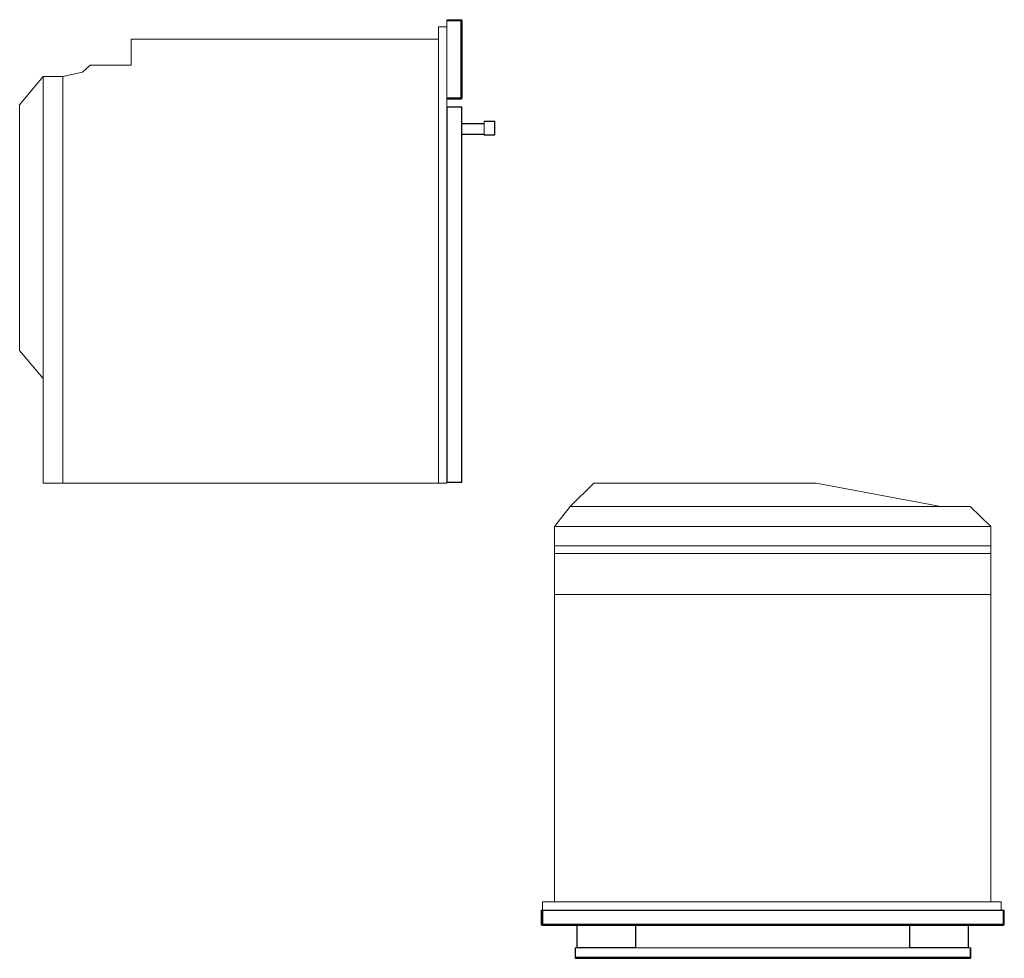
# Model space of a CAD drawing. Header units: millimetres. Extents: x 0 to 2574, y -610 to 595.
# Tile 2 of 2: x 1310 to 2574, y -610 to 595. Entities that reach past the tile are written whole.
import ezdxf

# ---------------------------------------------------------------- set-up
doc = ezdxf.new("R2010")
doc.units = ezdxf.units.MM
doc.layers.add('HBG7341B1_dwg', color=8, linetype='Continuous', lineweight=9)
doc.layers.add('Siemens_455', color=76, linetype='Continuous', lineweight=9)

# ---------------------------------------------------------------- blocks, each defined once
blk = doc.blocks.new('HBG7341B1_dwg-300031-Zachód')
at = {"color": 18, "lineweight": 9}
for p, q in [((548.6, 594.9), (548.6, 595.1)), ((548.6, 595.1), (566.3, 595.1)), ((548.6, 595.1), (548.6, 594.9)), ((566.3, 595.1), (548.6, 595.1)), ((548.6, 594.9), (548.6, 594.4)), ((566.3, 594.9), (548.6, 594.9)), ((548.6, 594.4), (548.6, 593.5)), ((566.3, 594.4), (548.6, 594.4)), ((566.3, 595.1), (566.3, 594.9)), ((566.3, 595.1), (567.2, 594.9)), ((567.2, 594.9), (566.3, 595.1)), ((566.3, 595.1), (567.1, 594.9)), ((566.8, 594.9), (566.3, 595.1)), ((566.3, 595.1), (566.3, 594.9)), ((566.3, 594.4), (566.3, 594.9)), ((566.3, 594.9), (566.8, 594.9)), ((566.3, 594.9), (567.1, 594.8)), ((566.3, 593.5), (566.3, 594.4)), ((566.3, 594.4), (567.1, 594.4)), ((566.3, 594.4), (566.8, 594.3)), ((566.8, 594.3), (566.3, 593.5)), ((566.8, 594.9), (567.1, 594.4)), ((566.8, 594.9), (567.1, 594.9)), ((566.8, 594.3), (567.1, 594.8)), ((566.8, 594.3), (567.1, 594)), ((567.1, 594.9), (567.5, 594.4)), ((567.1, 594.9), (567.2, 594.9)), ((567.1, 594.8), (567.2, 594.9)), ((567.1, 594.8), (567.5, 594.3)), ((567.1, 594.4), (567.2, 593.5)), ((567.1, 594.4), (567.5, 594.4)), ((567.1, 594), (567.5, 594.3)), ((567.7, 594.4), (567.2, 594.9)), ((567.2, 594.9), (567.7, 594.4)), ((567.5, 594.4), (567.7, 593.5)), ((567.5, 594.4), (567.7, 594.4)), ((567.5, 594.3), (567.7, 594.4)), ((567.5, 594.3), (567.7, 593.5)), ((567.7, 594.4), (567.9, 593.5)), ((567.9, 593.5), (567.7, 594.4)), ((537.8, 426.7), (537.8, 586)), ((548.3, 586), (537.8, 586)), ((548.3, 499.9), (548.3, 586)), ((548.6, 593.5), (566.3, 593.5)), ((548.6, 593.5), (548.6, 494.6)), ((566.3, 593.5), (567.1, 594)), ((566.3, 593.5), (566.3, 494.6)), ((567.2, 593.5), (566.3, 593.5)), ((567.1, 594), (567.2, 593.5)), ((567.2, 494.6), (567.2, 593.5)), ((567.7, 593.5), (567.2, 593.5)), ((567.7, 494.6), (567.7, 593.5)), ((567.7, 593.5), (567.9, 593.5)), ((567.9, 494.6), (567.9, 593.5)), ((143.1, 570.2), (537.8, 570.2)), ((143.1, 536.8), (143.1, 570.2)), ((80.5, 527.9), (90.4, 536.8)), ((90.4, 536.8), (143.1, 536.8)), ((30.2, 522), (0, 485.7)), ((30.2, 426.7), (30.2, 522)), ((55.6, 522), (30.2, 522)), ((55.6, 522), (80.5, 527.9)), ((55.6, 426.7), (55.6, 522)), ((548.3, 482.7), (548.3, 499.9)), ((566.3, 494.6), (548.6, 494.6)), ((548.6, 494.6), (548.6, 493.7)), ((548.6, 493.7), (566.3, 493.7)), ((548.6, 493.7), (548.6, 493.2)), ((548.6, 493.2), (566.3, 493.2)), ((548.6, 493.2), (548.6, 493)), ((548.6, 493), (548.6, 493.2)), ((548.6, 493), (566.3, 493)), ((566.3, 493), (548.6, 493)), ((566.3, 493.7), (566.3, 494.6)), ((566.3, 494.6), (567.2, 494.6)), ((566.3, 494.6), (567.1, 494.1)), ((566.8, 493.8), (566.3, 494.6)), ((566.3, 493.7), (566.8, 493.8)), ((566.3, 493.2), (566.3, 493.7)), ((566.3, 493.7), (567.1, 493.7)), ((566.3, 493.2), (567.1, 493.3)), ((567.2, 493.2), (566.3, 493)), ((566.3, 493), (567.2, 493.2)), ((566.3, 493), (566.3, 493.2)), ((566.3, 493.2), (566.8, 493.2)), ((566.3, 493), (567.1, 493.2)), ((566.8, 493.2), (566.3, 493)), ((566.3, 493), (566.3, 493.2)), ((566.8, 493.8), (567.1, 494.1)), ((566.8, 493.8), (567.1, 493.3)), ((566.8, 493.2), (567.1, 493.7)), ((566.8, 493.2), (567.1, 493.2)), ((567.1, 494.1), (567.2, 494.6)), ((567.1, 493.7), (567.2, 494.6)), ((567.1, 494.1), (567.5, 493.8)), ((567.1, 493.3), (567.5, 493.8)), ((567.1, 493.7), (567.5, 493.7)), ((567.1, 493.2), (567.5, 493.7)), ((567.1, 493.3), (567.2, 493.2)), ((567.1, 493.2), (567.2, 493.2)), ((567.2, 494.6), (567.7, 494.6)), ((567.2, 493.2), (567.7, 493.7)), ((567.7, 493.7), (567.2, 493.2)), ((567.5, 493.8), (567.7, 494.6)), ((567.5, 493.7), (567.7, 494.6)), ((567.5, 493.8), (567.7, 493.7)), ((567.5, 493.7), (567.7, 493.7)), ((567.9, 494.6), (567.7, 493.7)), ((567.9, 494.6), (567.7, 494.6)), ((567.7, 493.7), (567.9, 494.6)), ((0, 485.7), (0, 426.7)), ((548.3, 482.7), (548.4, 483.1)), ((548.4, 483.1), (548.3, 482.7)), ((548.3, 482.7), (548.5, 483)), ((548.3, 482.7), (548.5, 483)), ((548.3, 482.7), (548.3, 393.9)), ((548.4, 482.7), (548.3, 482.7)), ((548.4, 483.1), (548.8, 483.2)), ((548.8, 483.2), (548.4, 483.1)), ((548.5, 483), (548.4, 483.1)), ((548.4, 483.1), (548.5, 483)), ((548.4, 482.7), (548.5, 483)), ((548.4, 482.7), (548.5, 483)), ((548.4, 393.9), (548.4, 482.7)), ((548.8, 482.7), (548.4, 482.7)), ((548.8, 483.2), (548.5, 483)), ((548.8, 483.2), (548.5, 483)), ((548.5, 483), (548.8, 483.1)), ((548.5, 483), (548.8, 483.1)), ((548.8, 482.7), (548.5, 483)), ((548.8, 482.7), (548.5, 483)), ((567.1, 483.2), (548.8, 483.2)), ((548.8, 483.2), (548.8, 483.1)), ((548.8, 483.2), (567.1, 483.2)), ((548.8, 483.1), (548.8, 483.2)), ((548.8, 483.1), (567.1, 483.1)), ((548.8, 483.1), (548.8, 482.7)), ((548.8, 393.9), (548.8, 482.7)), ((548.8, 482.7), (567.1, 482.7)), ((567.1, 483.2), (567.5, 483.1)), ((567.1, 483.1), (567.1, 483.2)), ((567.5, 483.1), (567.1, 483.2)), ((567.1, 483.2), (567.1, 483.1)), ((567.1, 483.2), (567.4, 483)), ((567.1, 483.2), (567.4, 483)), ((567.1, 482.7), (567.1, 483.1)), ((567.1, 483.1), (567.4, 483)), ((567.1, 483.1), (567.4, 483)), ((567.1, 482.7), (567.4, 483)), ((567.1, 482.7), (567.4, 483)), ((567.1, 482.7), (567.1, 393.9)), ((567.5, 482.7), (567.1, 482.7)), ((567.5, 483.1), (567.4, 483)), ((567.4, 483), (567.5, 483.1)), ((567.4, 483), (567.5, 482.7)), ((567.6, 482.7), (567.4, 483)), ((567.6, 482.7), (567.4, 483)), ((567.5, 482.7), (567.4, 483)), ((567.5, 483.1), (567.6, 482.7)), ((567.6, 482.7), (567.5, 483.1)), ((567.6, 482.7), (567.5, 482.7)), ((567.5, 482.7), (567.5, 393.9)), ((567.6, 393.9), (567.6, 482.7)), ((0, 426.7), (0, 170.5)), ((30.2, 134.2), (30.2, 426.7)), ((55.6, 134.2), (55.6, 426.7)), ((537.8, 134.2), (537.8, 426.7)), ((548.3, 393.9), (548.3, 113.6)), ((548.4, 113.6), (548.4, 393.9)), ((548.8, 113.6), (548.8, 393.9)), ((567.1, 393.9), (567.1, 113.6)), ((567.5, 113.6), (567.5, 393.9)), ((567.6, 113.6), (567.6, 393.9)), ((30.2, 134.2), (0, 170.5)), ((30.2, 81.8), (30.2, 134.2)), ((55.6, 81.8), (55.6, 134.2)), ((537.8, 81.8), (537.8, 134.2)), ((548.3, 113.6), (548.3, 1.4)), ((548.4, 1.4), (548.4, 113.6)), ((548.8, 1.4), (548.8, 113.6)), ((567.1, 113.6), (567.1, 1.4)), ((567.5, 113.6), (567.5, 1.4)), ((567.6, 1.4), (567.6, 113.6)), ((30.2, 0.1), (30.2, 81.8)), ((55.6, 0.1), (55.6, 81.8)), ((537.8, 0.1), (537.8, 81.8)), ((55.6, 0.1), (30.2, 0.1)), ((80.5, 0.1), (55.6, 0.1)), ((143.1, 0.1), (80.5, 0.1)), ((537.8, 0.1), (143.1, 0.1)), ((548.3, 0.1), (537.8, 0.1)), ((548.3, 0.1), (548.3, 1.4)), ((548.3, 1.4), (548.4, 1)), ((548.3, 1.4), (548.4, 1.4)), ((548.4, 1), (548.3, 1.4)), ((548.3, 1.4), (548.5, 1.1)), ((548.3, 1.4), (548.5, 1.1)), ((548.4, 1.4), (548.8, 1.4)), ((548.4, 1.4), (548.5, 1.1)), ((548.5, 1.1), (548.4, 1.4)), ((548.5, 1.1), (548.4, 1)), ((548.4, 1), (548.5, 1.1)), ((548.8, 0.9), (548.4, 1)), ((548.4, 1), (548.8, 0.9)), ((548.8, 1.4), (548.5, 1.1)), ((548.8, 1.4), (548.5, 1.1)), ((548.8, 0.9), (548.5, 1.1)), ((548.8, 1), (548.5, 1.1)), ((548.5, 1.1), (548.8, 1)), ((548.8, 0.9), (548.5, 1.1)), ((567.1, 1.4), (548.8, 1.4)), ((548.8, 1.4), (548.8, 1)), ((567.1, 1), (548.8, 1)), ((548.8, 1), (548.8, 0.9)), ((548.8, 0.9), (548.8, 1)), ((548.8, 0.9), (567.1, 0.9)), ((567.1, 0.9), (548.8, 0.9)), ((567.1, 1.4), (567.5, 1.4)), ((567.1, 1), (567.1, 1.4)), ((567.1, 1.4), (567.4, 1.1)), ((567.1, 1.4), (567.4, 1.1)), ((567.4, 1.1), (567.1, 1)), ((567.1, 0.9), (567.4, 1.1)), ((567.1, 0.9), (567.4, 1.1)), ((567.1, 1), (567.4, 1.1)), ((567.1, 0.9), (567.1, 1)), ((567.5, 1), (567.1, 0.9)), ((567.1, 0.9), (567.5, 1)), ((567.1, 1), (567.1, 0.9)), ((567.6, 1.4), (567.4, 1.1)), ((567.5, 1.4), (567.4, 1.1)), ((567.4, 1.1), (567.5, 1.4)), ((567.6, 1.4), (567.4, 1.1)), ((567.4, 1.1), (567.5, 1)), ((567.5, 1), (567.4, 1.1)), ((567.6, 1.4), (567.5, 1)), ((567.5, 1.4), (567.6, 1.4)), ((567.5, 1), (567.6, 1.4))]:
    blk.add_line(p, q, dxfattribs=at)
at = {"layer": 'Siemens_455', "color": 18}
for p, q in [((596.4, 461.7), (567.5, 461.7)), ((596.4, 461.7), (567.5, 461.7)), ((567.5, 461.7), (596.4, 461.7)), ((567.5, 461.7), (596.4, 461.7)), ((596.4, 461.7), (567.5, 461.7)), ((596.4, 461.7), (567.5, 461.7)), ((567.5, 461.7), (596.4, 461.7)), ((567.5, 461.7), (596.4, 461.7)), ((596.4, 461.6), (567.5, 461.6)), ((567.5, 461.6), (596.4, 461.6)), ((596.4, 461.6), (567.5, 461.6)), ((567.5, 461.6), (596.4, 461.6)), ((567.5, 461.4), (596.4, 461.4)), ((567.5, 461.2), (596.4, 461.2)), ((596.4, 461.7), (596.4, 461.6)), ((596.4, 461.7), (596.4, 461.7)), ((596.4, 461.6), (596.4, 461.7)), ((596.4, 461.7), (596.4, 461.7)), ((596.4, 461.7), (596.4, 461.6)), ((596.4, 461.7), (596.4, 461.7)), ((596.4, 461.6), (596.4, 461.7)), ((596.4, 461.7), (596.4, 461.7)), ((596.4, 461.7), (596.4, 461.6)), ((596.4, 461.7), (596.4, 461.6)), ((596.4, 461.6), (596.4, 461.7)), ((596.4, 461.6), (596.4, 461.7)), ((596.4, 461.6), (596.4, 461.4)), ((596.4, 461.4), (596.4, 461.6)), ((596.4, 461.6), (596.4, 461.4)), ((596.4, 461.4), (596.4, 461.6)), ((596.4, 461.6), (596.4, 461.4)), ((596.4, 461.4), (596.4, 461.6)), ((596.4, 461.4), (596.4, 461.2)), ((596.4, 461.2), (596.4, 448)), ((596.5, 465), (608.8, 465)), ((596.5, 465), (596.5, 464.9)), ((596.5, 465), (608.8, 465)), ((596.5, 465), (596.5, 465)), ((608.8, 465), (596.5, 465)), ((596.5, 464.9), (596.5, 465)), ((608.8, 465), (596.5, 465)), ((596.5, 465), (596.5, 465)), ((596.5, 465), (596.5, 465)), ((596.5, 465), (596.5, 465)), ((608.8, 464.9), (596.5, 464.9)), ((596.5, 464.9), (608.8, 464.9)), ((596.5, 464.7), (596.5, 464.9)), ((596.5, 464.9), (596.5, 464.7)), ((596.5, 464.9), (596.5, 464.7)), ((596.5, 464.7), (608.8, 464.7)), ((596.5, 464.5), (596.5, 464.7)), ((608.8, 464.7), (596.5, 464.7)), ((596.5, 464.5), (596.5, 464.7)), ((596.5, 464.5), (596.5, 464.7)), ((596.5, 464.7), (596.5, 464.5)), ((596.5, 464.5), (608.8, 464.5)), ((596.5, 464.5), (596.5, 447.3)), ((596.5, 447.3), (596.5, 464.5)), ((596.5, 464.5), (596.5, 447.3)), ((596.5, 461.7), (596.5, 461.6)), ((596.5, 461.7), (596.5, 461.6)), ((596.5, 461.6), (596.5, 461.7)), ((596.5, 461.6), (596.5, 461.7)), ((596.5, 461.6), (596.5, 461.4)), ((596.5, 461.4), (596.5, 461.6)), ((596.5, 461.4), (596.5, 461.2)), ((596.5, 461.2), (596.5, 448)), ((608.8, 464.9), (608.8, 465)), ((608.8, 465), (609.4, 464.9)), ((608.8, 465), (608.8, 465)), ((608.8, 465), (609.4, 464.9)), ((608.8, 465), (608.8, 464.9)), ((609.4, 464.9), (608.8, 465)), ((608.8, 465), (608.8, 465)), ((609.4, 464.9), (608.8, 465)), ((609.4, 464.8), (608.8, 464.9)), ((608.8, 464.9), (609.4, 464.8)), ((608.8, 464.7), (608.8, 464.9)), ((608.8, 464.7), (608.8, 464.9)), ((608.8, 464.5), (608.8, 464.7)), ((608.8, 464.7), (609.3, 464.7)), ((609.3, 464.7), (608.8, 464.7)), ((608.8, 464.5), (608.8, 464.7)), ((608.8, 464.5), (609.3, 464.5)), ((609.3, 464.7), (609.4, 464.8)), ((609.3, 464.7), (609.4, 464.8)), ((609.3, 464.5), (609.3, 464.7)), ((609.3, 464.7), (609.6, 464.5)), ((609.6, 464.5), (609.3, 464.7)), ((609.3, 464.5), (609.5, 464.3)), ((609.4, 464.8), (609.4, 464.9)), ((609.4, 464.9), (609.8, 464.7)), ((609.4, 464.9), (609.4, 464.9)), ((609.4, 464.9), (609.8, 464.7)), ((609.4, 464.9), (609.4, 464.8)), ((609.8, 464.7), (609.4, 464.9)), ((609.4, 464.9), (609.4, 464.9)), ((609.8, 464.7), (609.4, 464.9)), ((609.7, 464.6), (609.4, 464.8)), ((609.4, 464.8), (609.7, 464.6)), ((609.5, 464.3), (609.6, 464.5)), ((609.5, 464.3), (609.6, 464.1)), ((609.6, 464.5), (609.8, 464.2)), ((609.8, 464.2), (609.6, 464.5)), ((609.6, 464.1), (609.8, 464.2)), ((609.6, 464.1), (609.7, 463.7)), ((609.8, 464.7), (609.7, 464.6)), ((609.7, 464.6), (609.8, 464.7)), ((609.7, 464.6), (610, 464.3)), ((610, 464.3), (609.7, 464.6)), ((609.7, 463.7), (609.9, 463.7)), ((609.7, 463.7), (609.7, 448.1)), ((609.7, 463.7), (609.9, 463.7)), ((609.8, 464.7), (609.8, 464.7)), ((609.8, 464.7), (609.8, 464.7)), ((610, 464.3), (609.8, 464.7)), ((610.1, 464.3), (609.8, 464.7)), ((609.8, 464.7), (610, 464.3)), ((609.8, 464.7), (610.1, 464.3)), ((609.8, 464.2), (610, 464.3)), ((609.8, 464.2), (610, 464.3)), ((609.8, 464.2), (609.9, 463.7)), ((609.9, 463.7), (609.8, 464.2)), ((609.9, 463.7), (610, 463.7)), ((609.9, 463.7), (609.9, 448.1)), ((609.9, 448.1), (609.9, 463.7)), ((609.9, 463.7), (610, 463.7)), ((610, 464.3), (610, 464.3)), ((610, 464.3), (610.1, 464.3)), ((610, 464.3), (610, 463.7)), ((610.1, 463.7), (610, 464.3)), ((610, 464.3), (610, 464.3)), ((610.1, 464.3), (610, 464.3)), ((610, 463.7), (610, 464.3)), ((610, 464.3), (610.1, 463.7)), ((610, 463.7), (610.1, 463.7)), ((610.1, 463.7), (610, 463.7)), ((610, 463.7), (610, 448.1)), ((610, 448.1), (610, 463.7)), ((610.2, 463.7), (610.1, 464.3)), ((610.1, 464.3), (610.2, 463.7)), ((610.1, 463.7), (610.2, 463.7)), ((610.2, 463.7), (610.1, 463.7)), ((610.1, 448.1), (610.1, 463.7)), ((610.1, 463.7), (610.1, 448.1)), ((610.2, 448.1), (610.2, 463.7)), ((610.2, 463.7), (610.2, 448.1)), ((596.4, 448), (567.5, 448)), ((596.4, 447.8), (567.5, 447.8)), ((567.5, 447.6), (596.4, 447.6)), ((567.5, 447.6), (596.4, 447.6)), ((567.5, 447.6), (596.4, 447.6)), ((567.5, 447.6), (596.4, 447.6)), ((596.4, 447.5), (567.5, 447.5)), ((596.4, 447.5), (567.5, 447.5)), ((567.5, 447.5), (596.4, 447.5)), ((567.5, 447.5), (596.4, 447.5)), ((596.4, 447.5), (567.5, 447.5)), ((596.4, 447.5), (567.5, 447.5)), ((567.5, 447.5), (596.4, 447.5)), ((567.5, 447.5), (596.4, 447.5)), ((596.4, 448), (596.4, 447.8)), ((596.4, 447.8), (596.4, 447.6)), ((596.4, 447.6), (596.4, 447.8)), ((596.4, 447.8), (596.4, 447.6)), ((596.4, 447.6), (596.4, 447.8)), ((596.4, 447.8), (596.4, 447.6)), ((596.4, 447.6), (596.4, 447.8)), ((596.4, 447.5), (596.4, 447.6)), ((596.4, 447.6), (596.4, 447.5)), ((596.4, 447.5), (596.4, 447.6)), ((596.4, 447.6), (596.4, 447.5)), ((596.4, 447.6), (596.4, 447.5)), ((596.4, 447.6), (596.4, 447.5)), ((596.4, 447.5), (596.4, 447.6)), ((596.4, 447.5), (596.4, 447.6)), ((596.4, 447.5), (596.4, 447.5)), ((596.4, 447.5), (596.4, 447.5)), ((596.4, 447.5), (596.4, 447.5)), ((596.4, 447.5), (596.4, 447.5)), ((596.5, 448), (596.5, 447.8)), ((596.5, 447.8), (596.5, 447.6)), ((596.5, 447.6), (596.5, 447.8)), ((596.5, 447.6), (596.5, 447.5)), ((596.5, 447.6), (596.5, 447.5)), ((596.5, 447.5), (596.5, 447.6)), ((596.5, 447.5), (596.5, 447.6)), ((608.8, 447.3), (596.5, 447.3)), ((596.5, 447.3), (596.5, 447.1)), ((596.5, 447.3), (596.5, 447.1)), ((596.5, 447.1), (596.5, 447.3)), ((596.5, 447.3), (596.5, 447.1)), ((608.8, 447.1), (596.5, 447.1)), ((596.5, 446.9), (596.5, 447.1)), ((596.5, 447.1), (608.8, 447.1)), ((596.5, 447.1), (596.5, 446.9)), ((596.5, 446.9), (596.5, 447.1)), ((608.8, 446.9), (596.5, 446.9)), ((596.5, 446.8), (596.5, 446.9)), ((596.5, 446.9), (596.5, 446.8)), ((596.5, 446.9), (608.8, 446.9)), ((596.5, 446.8), (596.5, 446.9)), ((596.5, 446.9), (596.5, 446.8)), ((596.5, 446.8), (608.8, 446.8)), ((596.5, 446.8), (608.8, 446.8)), ((596.5, 446.8), (596.5, 446.8)), ((608.8, 446.8), (596.5, 446.8)), ((608.8, 446.8), (596.5, 446.8)), ((596.5, 446.8), (596.5, 446.8)), ((609.3, 447.3), (608.8, 447.3)), ((608.8, 447.3), (608.8, 447.1)), ((608.8, 447.3), (608.8, 447.1)), ((609.3, 447.1), (608.8, 447.1)), ((608.8, 447.1), (608.8, 446.9)), ((608.8, 447.1), (608.8, 446.9)), ((608.8, 447.1), (609.3, 447.1)), ((609.4, 447), (608.8, 446.9)), ((608.8, 446.9), (609.4, 447)), ((608.8, 446.9), (608.8, 446.8)), ((608.8, 446.8), (609.4, 446.9)), ((608.8, 446.8), (609.4, 446.9)), ((608.8, 446.8), (608.8, 446.9)), ((609.4, 446.9), (608.8, 446.8)), ((609.4, 446.9), (608.8, 446.8)), ((608.8, 446.8), (608.8, 446.8)), ((608.8, 446.8), (608.8, 446.8)), ((609.5, 447.5), (609.3, 447.3)), ((609.6, 447.3), (609.3, 447.1)), ((609.3, 447.3), (609.3, 447.1)), ((609.3, 447.1), (609.6, 447.3)), ((609.3, 447.1), (609.4, 447)), ((609.3, 447.1), (609.4, 447)), ((609.7, 447.2), (609.4, 447)), ((609.4, 447), (609.7, 447.2)), ((609.4, 446.9), (609.8, 447.1)), ((609.4, 446.9), (609.8, 447.1)), ((609.8, 447.1), (609.4, 446.9)), ((609.8, 447.1), (609.4, 446.9)), ((609.4, 447), (609.4, 446.9)), ((609.4, 446.9), (609.4, 447)), ((609.4, 446.9), (609.4, 446.9)), ((609.4, 446.9), (609.4, 446.9)), ((609.6, 447.7), (609.5, 447.5)), ((609.5, 447.5), (609.6, 447.3)), ((609.7, 448.1), (609.6, 447.7)), ((609.6, 447.7), (609.8, 447.6)), ((609.8, 447.6), (609.6, 447.3)), ((609.6, 447.3), (609.8, 447.6)), ((609.7, 448.1), (609.9, 448.1)), ((609.7, 448.1), (609.9, 448.1)), ((610, 447.6), (609.7, 447.2)), ((609.7, 447.2), (610, 447.6)), ((609.8, 447.1), (609.7, 447.2)), ((609.7, 447.2), (609.8, 447.1)), ((609.9, 448.1), (609.8, 447.6)), ((609.8, 447.6), (609.9, 448.1)), ((609.8, 447.6), (610, 447.6)), ((609.8, 447.6), (610, 447.6)), ((609.8, 447.1), (610, 447.5)), ((609.8, 447.1), (610.1, 447.5)), ((610, 447.5), (609.8, 447.1)), ((610.1, 447.5), (609.8, 447.1)), ((609.8, 447.1), (609.8, 447.1)), ((609.8, 447.1), (609.8, 447.1)), ((609.9, 448.1), (610, 448.1)), ((609.9, 448.1), (610, 448.1)), ((610.1, 448.1), (610, 448.1)), ((610, 448.1), (610, 447.6)), ((610, 447.5), (610.1, 448.1)), ((610, 447.6), (610, 448.1)), ((610, 448.1), (610.1, 448.1)), ((610.1, 448.1), (610, 447.5)), ((610, 447.5), (610, 447.6)), ((610, 447.6), (610, 447.5)), ((610.1, 447.5), (610, 447.5)), ((610, 447.5), (610.1, 447.5)), ((610.2, 448.1), (610.1, 448.1)), ((610.1, 447.5), (610.2, 448.1)), ((610.1, 448.1), (610.2, 448.1)), ((610.2, 448.1), (610.1, 447.5))]:
    blk.add_line(p, q, dxfattribs=at)
blk = doc.blocks.new('HBG7341B1_dwg-300031-Poziom 1')
at = {"color": 18, "lineweight": 9}
for p, q in [((37.2, -30.2), (67.5, 0)), ((67.5, 0), (352.9, 0)), ((352.9, 0), (513.3, -30.2)), ((17, -55.6), (37.2, -30.2)), ((37.2, -30.2), (67.5, -30.2)), ((67.5, -30.2), (513.3, -30.2)), ((513.3, -30.2), (550.6, -30.2)), ((550.6, -30.2), (577.3, -55.6)), ((17, -55.6), (67.5, -55.6)), ((17, -55.6), (17, -80.5)), ((513.3, -55.6), (67.5, -55.6)), ((577.3, -55.6), (513.3, -55.6)), ((577.3, -80.5), (577.3, -55.6)), ((17, -80.5), (67.5, -80.5)), ((17, -80.5), (17, -90.4)), ((67.5, -80.5), (513.3, -80.5)), ((513.3, -80.5), (577.3, -80.5)), ((577.3, -90.4), (577.3, -80.5)), ((17, -90.4), (67.5, -90.4)), ((17, -90.4), (17, -143.1)), ((67.5, -90.4), (513.3, -90.4)), ((513.3, -90.4), (577.3, -90.4)), ((577.3, -143.1), (577.3, -90.4)), ((67.5, -143.1), (17, -143.1)), ((17, -143.1), (17, -537.8)), ((577.3, -143.1), (67.5, -143.1)), ((577.3, -537.8), (577.3, -143.1)), ((1.7, -537.8), (531.3, -537.8)), ((1.7, -548.3), (1.7, -537.8)), ((531.3, -537.8), (590.4, -537.8)), ((590.4, -548.3), (590.4, -537.8)), ((0.1, -548.8), (0.3, -548.4)), ((0.3, -548.4), (0.1, -548.8)), ((0.1, -548.8), (0.3, -548.5)), ((0.1, -548.8), (0.3, -548.5)), ((0.1, -548.8), (0.1, -567.1)), ((0.2, -548.8), (0.1, -548.8)), ((0.1, -567.1), (0.1, -548.8)), ((0.1, -548.8), (0.2, -548.8)), ((0.6, -548.3), (0.3, -548.4)), ((0.3, -548.4), (0.6, -548.3)), ((0.6, -548.3), (0.3, -548.5)), ((0.6, -548.3), (0.3, -548.5)), ((0.3, -548.5), (0.3, -548.4)), ((0.6, -548.4), (0.3, -548.5)), ((0.3, -548.5), (0.6, -548.4)), ((0.3, -548.4), (0.3, -548.5)), ((0.3, -548.5), (0.3, -548.8)), ((0.6, -548.8), (0.3, -548.5)), ((0.6, -548.8), (0.3, -548.5)), ((0.3, -548.8), (0.3, -548.5)), ((0.6, -548.8), (0.3, -548.8)), ((0.3, -548.8), (0.3, -567.1)), ((0.6, -548.3), (0.6, -548.4)), ((0.6, -548.4), (85, -548.4)), ((0.6, -548.4), (0.6, -548.8)), ((0.8, -548.6), (0.6, -548.6)), ((0.6, -548.6), (0.6, -566.3)), ((0.6, -566.3), (0.6, -548.6)), ((0.6, -548.6), (0.8, -548.6)), ((0.6, -567.1), (0.6, -548.8)), ((0.8, -566.3), (0.8, -548.6)), ((1.3, -548.6), (0.8, -548.6)), ((1.3, -566.3), (1.3, -548.6)), ((2.2, -548.6), (1.3, -548.6)), ((1.7, -548.3), (531.8, -548.3)), ((2.2, -566.3), (2.2, -548.6)), ((593, -548.6), (2.2, -548.6)), ((85, -548.4), (507.8, -548.4)), ((507.8, -548.4), (593.9, -548.4)), ((590.4, -548.3), (531.8, -548.3)), ((593.9, -548.3), (590.4, -548.3)), ((593.9, -548.6), (593, -548.6)), ((593, -548.6), (593, -566.3)), ((594.3, -548.4), (593.9, -548.3)), ((593.9, -548.4), (593.9, -548.3)), ((593.9, -548.3), (594.3, -548.4)), ((593.9, -548.3), (594.2, -548.5)), ((593.9, -548.3), (594.2, -548.5)), ((594.2, -548.5), (593.9, -548.4)), ((593.9, -548.4), (594.2, -548.5)), ((593.9, -566.3), (593.9, -548.6)), ((594.4, -548.6), (593.9, -548.6)), ((594.3, -548.4), (594.2, -548.5)), ((594.3, -548.4), (594.2, -548.5)), ((594.4, -566.3), (594.4, -548.6)), ((594.4, -548.6), (594.6, -548.6)), ((594.6, -548.6), (594.4, -548.6)), ((594.6, -548.6), (594.6, -566.3)), ((594.6, -566.3), (594.6, -548.6)), ((0.1, -567.1), (0.2, -567.1)), ((0.3, -567.5), (0.1, -567.1)), ((0.1, -567.1), (0.3, -567.5)), ((0.2, -567.1), (0.1, -567.1)), ((0.1, -567.1), (0.3, -567.4)), ((0.1, -567.1), (0.3, -567.4)), ((0.3, -567.1), (0.6, -567.1)), ((0.6, -567.1), (0.3, -567.4)), ((0.3, -567.1), (0.3, -567.4)), ((0.3, -567.4), (0.3, -567.1)), ((0.6, -567.1), (0.3, -567.4)), ((0.3, -567.4), (0.6, -567.5)), ((0.6, -567.6), (0.3, -567.4)), ((0.3, -567.5), (0.3, -567.4)), ((0.3, -567.4), (0.3, -567.5)), ((0.6, -567.6), (0.3, -567.4)), ((0.6, -567.5), (0.3, -567.4)), ((0.3, -567.5), (0.6, -567.6)), ((0.6, -567.6), (0.3, -567.5)), ((0.6, -566.3), (0.8, -566.3)), ((0.8, -566.3), (0.6, -566.3)), ((0.6, -566.3), (0.8, -567.2)), ((0.8, -567.2), (0.6, -566.3)), ((0.6, -566.3), (0.8, -567.1)), ((0.8, -566.8), (0.6, -566.3)), ((0.6, -567.1), (0.6, -567.5)), ((2.2, -567.1), (0.6, -567.1)), ((2.2, -567.5), (0.6, -567.5)), ((0.6, -567.5), (0.6, -567.6)), ((0.6, -567.6), (2.2, -567.6)), ((0.8, -566.3), (1.3, -566.3)), ((0.8, -566.3), (0.8, -566.8)), ((0.8, -566.3), (0.9, -567.1)), ((0.8, -566.8), (1.3, -567.1)), ((0.8, -566.8), (0.8, -567.1)), ((0.8, -567.1), (1.3, -567.5)), ((0.8, -567.1), (0.8, -567.2)), ((0.9, -567.1), (0.8, -567.2)), ((1.3, -567.7), (0.8, -567.2)), ((0.8, -567.2), (1.3, -567.7)), ((1.4, -566.8), (0.9, -567.1)), ((0.9, -567.1), (1.4, -567.5)), ((2.2, -566.3), (1.3, -566.3)), ((1.3, -566.3), (1.3, -567.1)), ((1.3, -566.3), (1.4, -566.8)), ((1.3, -567.1), (2.2, -567.2)), ((1.3, -567.1), (1.3, -567.5)), ((1.3, -567.5), (2.2, -567.7)), ((1.3, -567.5), (1.3, -567.7)), ((1.4, -567.5), (1.3, -567.7)), ((1.3, -567.7), (2.2, -567.9)), ((2.2, -567.9), (1.3, -567.7)), ((1.4, -566.8), (2.2, -566.3)), ((1.4, -566.8), (1.7, -567.1)), ((1.7, -567.1), (1.4, -567.5)), ((1.4, -567.5), (2.2, -567.7)), ((2.2, -566.3), (1.7, -567.1)), ((1.7, -567.1), (2.2, -567.2)), ((593, -566.3), (2.2, -566.3)), ((2.2, -566.3), (2.2, -567.2)), ((2.2, -567.2), (593, -567.2)), ((2.2, -567.2), (2.2, -567.7)), ((2.2, -567.7), (593, -567.7)), ((2.2, -567.9), (2.2, -567.7)), ((2.2, -567.9), (593, -567.9)), ((593, -566.3), (593.9, -566.3)), ((593, -567.2), (593, -566.3)), ((593, -566.3), (593.5, -567.1)), ((593.8, -566.8), (593, -566.3)), ((593.5, -567.1), (593, -567.2)), ((593.9, -567.1), (593, -567.2)), ((593, -567.7), (593, -567.2)), ((593.8, -567.5), (593, -567.7)), ((593.9, -567.5), (593, -567.7)), ((593, -567.9), (593.9, -567.7)), ((593, -567.7), (593, -567.9)), ((593.9, -567.7), (593, -567.9)), ((593.8, -566.8), (593.5, -567.1)), ((593.5, -567.1), (593.8, -567.5)), ((593.9, -566.3), (593.8, -566.8)), ((593.8, -566.8), (594.3, -567.1)), ((594.3, -567.1), (593.8, -567.5)), ((593.8, -567.5), (593.9, -567.7)), ((593.9, -566.3), (594.4, -566.3)), ((593.9, -566.3), (593.9, -567.1)), ((594.4, -566.8), (593.9, -567.1)), ((593.9, -567.1), (593.9, -567.5)), ((594.4, -567.1), (593.9, -567.5)), ((593.9, -567.5), (593.9, -567.1)), ((593.9, -567.1), (594.3, -567.1)), ((593.9, -567.1), (594.2, -567.4)), ((593.9, -567.1), (594.2, -567.4)), ((593.9, -567.7), (594.4, -567.2)), ((594.4, -567.2), (593.9, -567.7)), ((594.2, -567.4), (593.9, -567.5)), ((593.9, -567.6), (594.2, -567.4)), ((593.9, -567.6), (594.2, -567.4)), ((593.9, -567.5), (594.2, -567.4)), ((593.9, -567.5), (593.9, -567.7)), ((593.9, -567.6), (593.9, -567.5)), ((594.3, -567.5), (593.9, -567.6)), ((593.9, -567.6), (594.3, -567.5)), ((594.4, -567.1), (594.2, -567.4)), ((594.3, -567.1), (594.2, -567.4)), ((594.3, -567.1), (594.2, -567.4)), ((594.4, -567.1), (594.2, -567.4)), ((594.3, -567.5), (594.2, -567.4)), ((594.2, -567.4), (594.3, -567.5)), ((594.4, -566.3), (594.3, -567.1)), ((594.3, -567.1), (594.4, -567.2)), ((594.4, -567.1), (594.3, -567.5)), ((594.3, -567.1), (594.4, -567.1)), ((594.4, -567.1), (594.3, -567.1)), ((594.3, -567.5), (594.4, -567.1)), ((594.6, -566.3), (594.4, -566.3)), ((594.6, -566.3), (594.4, -567.2)), ((594.4, -567.2), (594.6, -566.3)), ((594.6, -566.3), (594.4, -566.3)), ((594.4, -566.3), (594.4, -566.8)), ((594.6, -566.3), (594.4, -567.1)), ((594.4, -566.8), (594.6, -566.3)), ((594.4, -566.8), (594.4, -567.1)), ((594.4, -567.1), (594.4, -567.2))]:
    blk.add_line(p, q, dxfattribs=at)
at = {"layer": 'Siemens_455', "color": 18}
for p, q in [((45.8, -596.4), (45.8, -567.7)), ((45.8, -596.4), (45.8, -567.7)), ((45.8, -567.7), (45.8, -596.4)), ((45.8, -567.7), (45.8, -596.4)), ((45.9, -567.7), (45.9, -596.4)), ((45.9, -596.4), (45.9, -567.7)), ((46, -596.4), (46, -567.7)), ((46.3, -596.4), (46.3, -567.7)), ((121, -567.7), (121, -596.4)), ((121.2, -567.7), (121.2, -596.4)), ((121.3, -567.7), (121.3, -596.4)), ((121.3, -567.7), (121.3, -596.4)), ((121.4, -596.4), (121.4, -567.7)), ((121.4, -567.7), (121.4, -596.4)), ((121.5, -596.4), (121.5, -567.7)), ((121.5, -567.7), (121.5, -596.4)), ((472.9, -596.4), (472.9, -567.7)), ((472.9, -567.7), (472.9, -596.4)), ((473, -596.4), (473, -567.7)), ((473, -567.7), (473, -596.4)), ((473.1, -567.7), (473.1, -596.4)), ((473.1, -596.4), (473.1, -567.7)), ((473.2, -596.4), (473.2, -567.7)), ((473.4, -596.4), (473.4, -567.7)), ((548.1, -567.7), (548.1, -596.4)), ((548.3, -567.7), (548.3, -596.4)), ((548.5, -567.7), (548.5, -596.4)), ((548.5, -567.7), (548.5, -596.4)), ((548.6, -596.4), (548.6, -567.7)), ((548.6, -596.4), (548.6, -567.7)), ((548.6, -567.7), (548.6, -596.4)), ((548.6, -567.7), (548.6, -596.4)), ((43.7, -596.5), (43.7, -608.8)), ((43.7, -596.5), (43.8, -596.5)), ((43.7, -596.5), (43.7, -608.8)), ((43.7, -596.5), (43.7, -596.5)), ((43.7, -608.8), (43.7, -596.5)), ((43.8, -596.5), (43.7, -596.5)), ((43.7, -608.8), (43.7, -596.5)), ((43.7, -596.5), (43.7, -596.5)), ((43.7, -596.5), (43.7, -596.5)), ((43.8, -596.5), (43.7, -596.5)), ((43.7, -596.5), (43.7, -596.5)), ((43.7, -596.5), (43.7, -596.5)), ((43.8, -596.5), (43.9, -596.5)), ((43.8, -596.5), (43.8, -608.8)), ((43.8, -608.8), (43.8, -596.5)), ((43.9, -596.5), (43.8, -596.5)), ((43.9, -608.8), (43.9, -596.5)), ((43.9, -596.5), (44.1, -596.5)), ((43.9, -596.5), (43.9, -608.8)), ((44.1, -596.5), (43.9, -596.5)), ((44.1, -596.5), (44, -596.5)), ((44, -596.5), (44.1, -596.5)), ((44.1, -608.8), (44.1, -596.5)), ((550.9, -596.5), (44.1, -596.5)), ((44.1, -596.5), (550.9, -596.5)), ((45.8, -596.4), (45.9, -596.4)), ((45.8, -596.4), (45.8, -596.4)), ((45.9, -596.4), (45.8, -596.4)), ((45.8, -596.4), (45.8, -596.4)), ((45.9, -596.5), (45.8, -596.5)), ((45.8, -596.5), (45.8, -596.5)), ((45.8, -596.5), (45.8, -596.5)), ((45.8, -596.5), (45.9, -596.5)), ((45.9, -596.4), (46, -596.4)), ((46, -596.4), (45.9, -596.4)), ((46.1, -596.5), (45.9, -596.5)), ((45.9, -596.5), (46.1, -596.5)), ((46.3, -596.4), (46, -596.4)), ((46.3, -596.5), (46.1, -596.5)), ((46.3, -596.4), (121, -596.4)), ((46.3, -596.5), (121, -596.5)), ((121.2, -596.4), (121, -596.4)), ((121.2, -596.5), (121, -596.5)), ((121.2, -596.4), (121.3, -596.4)), ((121.3, -596.4), (121.2, -596.4)), ((121.2, -596.5), (121.3, -596.5)), ((121.3, -596.5), (121.2, -596.5)), ((121.4, -596.4), (121.3, -596.4)), ((121.3, -596.4), (121.4, -596.4)), ((121.3, -596.5), (121.4, -596.5)), ((121.4, -596.5), (121.3, -596.5)), ((121.5, -596.4), (121.4, -596.4)), ((121.4, -596.4), (121.5, -596.4)), ((121.4, -596.5), (121.4, -596.5)), ((121.4, -596.5), (121.4, -596.5)), ((472.9, -596.4), (473, -596.4)), ((473, -596.4), (472.9, -596.4)), ((473, -596.4), (473.1, -596.4)), ((473.1, -596.4), (473, -596.4)), ((473.1, -596.4), (473, -596.4)), ((473, -596.4), (473, -596.4)), ((473, -596.4), (473, -596.4)), ((473, -596.4), (473.1, -596.4)), ((473.1, -596.4), (473.2, -596.4)), ((473.2, -596.4), (473.1, -596.4)), ((473.2, -596.4), (473.1, -596.4)), ((473.1, -596.4), (473.2, -596.4)), ((473.4, -596.4), (473.2, -596.4)), ((473.4, -596.4), (473.2, -596.4)), ((473.4, -596.4), (548.1, -596.4)), ((473.4, -596.4), (548.1, -596.4)), ((548.3, -596.4), (548.1, -596.4)), ((548.3, -596.4), (548.1, -596.4)), ((548.3, -596.4), (548.5, -596.4)), ((548.5, -596.4), (548.3, -596.4)), ((548.3, -596.4), (548.5, -596.4)), ((548.5, -596.4), (548.3, -596.4)), ((548.6, -596.4), (548.5, -596.4)), ((548.5, -596.4), (548.6, -596.4)), ((548.5, -596.4), (548.6, -596.4)), ((548.6, -596.4), (548.5, -596.4)), ((548.6, -596.4), (548.6, -596.4)), ((548.6, -596.4), (548.6, -596.4)), ((548.6, -596.4), (548.6, -596.4)), ((548.6, -596.4), (548.6, -596.4)), ((550.9, -596.5), (550.9, -608.8)), ((550.9, -596.5), (551.1, -596.5)), ((551.1, -596.5), (550.9, -596.5)), ((550.9, -596.5), (551.1, -596.5)), ((551.1, -596.5), (550.9, -596.5)), ((551.1, -596.5), (551.1, -608.8)), ((551.1, -596.5), (551.3, -596.5)), ((551.1, -608.8), (551.1, -596.5)), ((551.3, -596.5), (551.1, -596.5)), ((551.3, -608.8), (551.3, -596.5)), ((551.3, -596.5), (551.3, -608.8)), ((551.4, -596.5), (551.3, -596.5)), ((551.3, -596.5), (551.4, -596.5)), ((551.3, -596.5), (551.4, -596.5)), ((551.3, -596.5), (551.4, -596.5)), ((551.4, -596.5), (551.3, -596.5)), ((551.4, -596.5), (551.4, -608.8)), ((551.4, -596.5), (551.4, -608.8)), ((551.4, -596.5), (551.4, -596.5)), ((551.4, -608.8), (551.4, -596.5)), ((551.4, -608.8), (551.4, -596.5)), ((551.4, -596.5), (551.4, -596.5)), ((551.4, -596.5), (551.4, -596.5)), ((551.4, -596.5), (551.4, -596.5)), ((43.7, -608.8), (43.8, -608.8)), ((43.7, -608.8), (43.7, -608.8)), ((43.7, -608.8), (43.7, -609.3)), ((43.7, -608.8), (43.7, -609.3)), ((43.7, -609.3), (43.7, -608.8)), ((43.7, -608.8), (43.8, -608.8)), ((43.7, -609.3), (43.7, -608.8)), ((43.7, -608.8), (43.7, -608.8)), ((43.7, -609.3), (43.8, -609.4)), ((43.7, -609.3), (43.7, -609.3)), ((43.7, -609.3), (43.7, -609.6)), ((43.7, -609.3), (43.7, -609.5)), ((43.7, -609.6), (43.7, -609.3)), ((43.7, -609.3), (43.8, -609.4)), ((43.7, -609.5), (43.7, -609.3)), ((43.7, -609.3), (43.7, -609.3)), ((43.7, -609.5), (43.7, -609.6)), ((43.7, -609.5), (43.7, -609.6)), ((43.7, -609.5), (43.7, -609.6)), ((43.7, -609.6), (43.7, -609.5)), ((43.7, -609.6), (43.8, -609.7)), ((43.7, -609.6), (43.7, -609.8)), ((43.7, -609.6), (43.7, -609.8)), ((43.7, -609.6), (43.7, -609.7)), ((43.7, -609.6), (43.7, -609.8)), ((43.7, -609.7), (43.7, -609.6)), ((43.7, -609.6), (43.8, -609.7)), ((43.7, -609.8), (43.7, -609.6)), ((43.7, -609.7), (43.7, -609.9)), ((43.7, -609.7), (43.7, -609.9)), ((43.7, -609.8), (43.8, -610)), ((43.7, -609.8), (43.7, -609.9)), ((43.7, -609.8), (43.8, -610)), ((43.7, -609.9), (43.7, -609.8)), ((43.7, -609.9), (43.8, -610)), ((43.7, -609.9), (43.8, -610)), ((43.9, -608.8), (43.8, -608.8)), ((43.8, -608.8), (43.8, -609.4)), ((43.8, -609.4), (43.8, -608.8)), ((43.8, -608.8), (43.9, -608.8)), ((43.9, -609.4), (43.8, -609.4)), ((43.8, -609.4), (43.8, -609.7)), ((43.8, -609.7), (43.8, -609.4)), ((43.8, -609.4), (43.9, -609.4)), ((43.8, -609.7), (43.9, -609.8)), ((43.9, -609.8), (43.8, -609.7)), ((43.8, -610), (43.8, -609.7)), ((43.8, -609.7), (43.8, -610)), ((43.9, -610), (43.8, -610)), ((43.9, -610.1), (43.8, -610)), ((43.8, -610), (43.8, -610)), ((43.8, -610), (43.9, -610)), ((43.8, -610), (43.8, -610)), ((43.8, -610), (43.9, -610.1)), ((43.9, -609.4), (43.9, -608.8)), ((44.1, -608.8), (43.9, -608.8)), ((43.9, -608.8), (43.9, -609.4)), ((43.9, -608.8), (44.1, -608.8)), ((43.9, -609.8), (43.9, -609.4)), ((44.1, -609.4), (43.9, -609.4)), ((43.9, -609.4), (43.9, -609.8)), ((43.9, -609.4), (44.1, -609.4)), ((43.9, -609.8), (44.1, -609.8)), ((44.1, -609.8), (43.9, -609.8)), ((43.9, -609.8), (43.9, -610)), ((43.9, -610), (43.9, -609.8)), ((44.1, -610.1), (43.9, -610)), ((43.9, -610), (43.9, -610.1)), ((43.9, -610), (44.1, -610.1)), ((43.9, -610.1), (43.9, -610)), ((44.1, -610.2), (43.9, -610.1)), ((43.9, -610.1), (44.1, -610.2)), ((44.1, -609.4), (44.1, -608.8)), ((550.9, -608.8), (44.1, -608.8)), ((44.1, -609.8), (44.1, -609.4)), ((550.9, -609.4), (44.1, -609.4)), ((44.1, -610.1), (44.1, -609.8)), ((44.1, -609.8), (550.9, -609.8)), ((44.1, -610.2), (44.1, -610.1)), ((44.1, -610.1), (550.9, -610.1)), ((44.1, -610.2), (550.9, -610.2)), ((551.1, -608.8), (550.9, -608.8)), ((550.9, -608.8), (550.9, -609.4)), ((550.9, -608.8), (551.1, -608.8)), ((551.1, -609.4), (550.9, -609.4)), ((550.9, -609.4), (550.9, -609.8)), ((550.9, -609.4), (551.1, -609.4)), ((550.9, -609.8), (551.1, -609.8)), ((551.1, -609.8), (550.9, -609.8)), ((550.9, -609.8), (550.9, -610.1)), ((550.9, -610.1), (551.1, -610)), ((551.1, -610), (550.9, -610.1)), ((550.9, -610.2), (551.1, -610.1)), ((550.9, -610.1), (550.9, -610.2)), ((551.1, -610.1), (550.9, -610.2)), ((551.3, -608.8), (551.1, -608.8)), ((551.1, -608.8), (551.1, -609.4)), ((551.1, -608.8), (551.3, -608.8)), ((551.1, -609.4), (551.1, -608.8)), ((551.3, -609.4), (551.1, -609.4)), ((551.1, -609.4), (551.1, -609.8)), ((551.1, -609.4), (551.3, -609.4)), ((551.1, -609.8), (551.1, -609.4)), ((551.1, -609.8), (551.3, -609.7)), ((551.3, -609.7), (551.1, -609.8)), ((551.1, -609.8), (551.1, -610)), ((551.1, -610), (551.1, -609.8)), ((551.1, -610), (551.3, -610)), ((551.1, -610.1), (551.3, -610)), ((551.1, -610), (551.1, -610.1)), ((551.3, -610), (551.1, -610)), ((551.3, -610), (551.1, -610.1)), ((551.1, -610.1), (551.1, -610)), ((551.3, -609.4), (551.3, -608.8)), ((551.3, -608.8), (551.3, -609.4)), ((551.4, -608.8), (551.3, -608.8)), ((551.4, -608.8), (551.3, -608.8)), ((551.4, -609.3), (551.3, -609.4)), ((551.4, -609.3), (551.3, -609.4)), ((551.3, -609.7), (551.3, -609.4)), ((551.3, -609.4), (551.3, -609.7)), ((551.4, -609.6), (551.3, -609.7)), ((551.4, -609.6), (551.3, -609.7)), ((551.3, -610), (551.3, -609.7)), ((551.3, -609.7), (551.3, -610)), ((551.4, -609.8), (551.3, -610)), ((551.4, -609.8), (551.3, -610)), ((551.4, -609.9), (551.3, -610)), ((551.4, -609.9), (551.3, -610)), ((551.3, -610), (551.3, -610)), ((551.3, -610), (551.3, -610)), ((551.4, -608.8), (551.4, -608.8)), ((551.4, -608.8), (551.4, -609.3)), ((551.4, -608.8), (551.4, -609.3)), ((551.4, -609.3), (551.4, -608.8)), ((551.4, -609.3), (551.4, -608.8)), ((551.4, -608.8), (551.4, -608.8)), ((551.4, -609.3), (551.4, -609.3)), ((551.4, -609.3), (551.4, -609.6)), ((551.4, -609.3), (551.4, -609.5)), ((551.4, -609.6), (551.4, -609.3)), ((551.4, -609.5), (551.4, -609.3)), ((551.4, -609.3), (551.4, -609.3)), ((551.4, -609.5), (551.4, -609.6)), ((551.4, -609.5), (551.4, -609.6)), ((551.4, -609.5), (551.4, -609.6)), ((551.4, -609.6), (551.4, -609.5)), ((551.4, -609.6), (551.4, -609.8)), ((551.4, -609.6), (551.4, -609.8)), ((551.4, -609.6), (551.4, -609.7)), ((551.4, -609.6), (551.4, -609.8)), ((551.4, -609.7), (551.4, -609.6)), ((551.4, -609.8), (551.4, -609.6)), ((551.4, -609.7), (551.4, -609.9)), ((551.4, -609.7), (551.4, -609.9)), ((551.4, -609.8), (551.4, -609.9)), ((551.4, -609.9), (551.4, -609.8))]:
    blk.add_line(p, q, dxfattribs=at)

msp = doc.modelspace()

# ---------------------------------------------------------------- block references
at = {"layer": 'HBG7341B1_dwg', "color": 18}
for name, p in [('HBG7341B1_dwg-300031-Zachód', (1309.5, 0)), ('HBG7341B1_dwg-300031-Poziom 1', (1979, 0))]:
    msp.add_blockref(name, p, dxfattribs=at)

doc.saveas('drawing.dxf')
